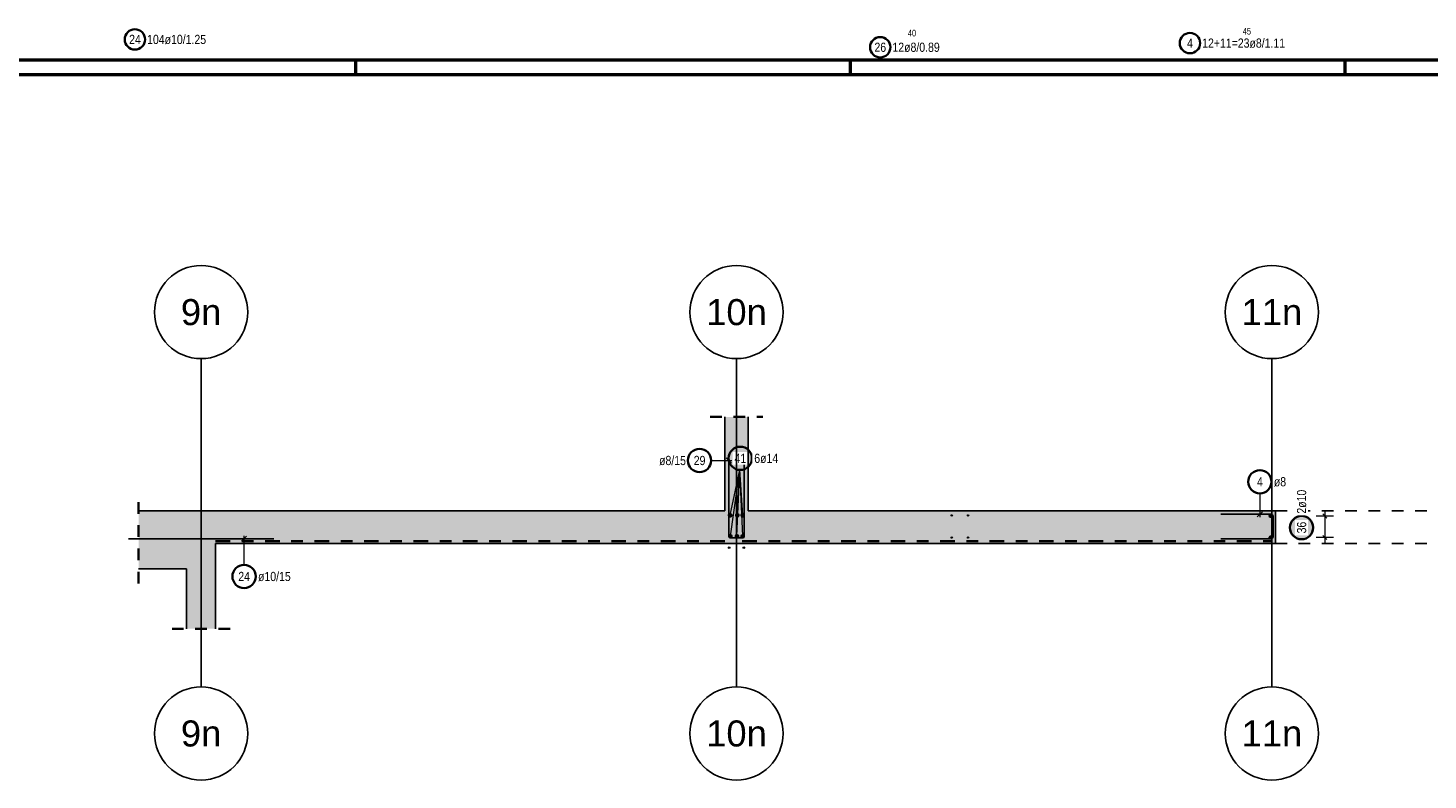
# Model space of a CAD drawing. Header units: millimetres. Extents: x -7.9 to 38.5, y -8.4 to 24.5.
# Tile 2 of 37: x 2.4 to 14.5, y -6.1 to 0.4. Entities that reach past the tile are written whole.
import ezdxf
from ezdxf.enums import TextEntityAlignment as Align

# ---------------------------------------------------------------- set-up
doc = ezdxf.new("R2010")
doc.units = ezdxf.units.MM
doc.linetypes.add('DASHDOT', pattern=[1, 0.5, -0.25, 0, -0.25])
doc.linetypes.add('HIDDEN', pattern=[0.375, 0.25, -0.125])
doc.layers.add('Mattenbewehrung', color=7, linetype='Continuous', lineweight=20)
doc.layers.add('Schraffuren', color=7, linetype='Continuous', lineweight=20)
doc.styles.add('Arial', font='arial.ttf')
doc.styles.add('Arial Narrow', font='ARIALN.TTF')

msp = doc.modelspace()

# ---------------------------------------------------------------- hatches: boundary and pattern name
at = {"lineweight": 50, "true_color": 0xffffff}
msp.add_hatch(color=7, dxfattribs=at).paths.add_polyline_path([(8.662622, -3.298445), (8.662555, -3.294606), (8.662354, -3.290772), (8.662019, -3.286947), (8.661551, -3.283136), (8.660951, -3.279344), (8.660218, -3.275575), (8.659355, -3.271834), (8.658361, -3.268125), (8.657238, -3.264453), (8.655988, -3.260823), (8.654612, -3.257238), (8.653112, -3.253704), (8.651489, -3.250224), (8.649746, -3.246803), (8.647885, -3.243445), (8.645907, -3.240154), (8.643816, -3.236934), (8.641614, -3.233789), (8.639303, -3.230722), (8.636887, -3.227738), (8.634368, -3.224841), (8.631749, -3.222033), (8.629034, -3.219318), (8.626226, -3.216699), (8.623329, -3.21418), (8.620345, -3.211764), (8.617278, -3.209453), (8.614133, -3.207251), (8.610913, -3.20516), (8.607622, -3.203182), (8.604264, -3.201321), (8.600843, -3.199578), (8.597363, -3.197955), (8.593829, -3.196455), (8.590244, -3.195079), (8.586614, -3.193829), (8.582942, -3.192706), (8.579233, -3.191712), (8.575492, -3.190849), (8.571723, -3.190116), (8.567931, -3.189516), (8.56412, -3.189048), (8.560295, -3.188713), (8.556461, -3.188512), (8.552622, -3.188445), (8.548783, -3.188512), (8.544949, -3.188713), (8.541124, -3.189048), (8.537313, -3.189516), (8.533521, -3.190116), (8.529752, -3.190849), (8.526011, -3.191712), (8.522302, -3.192706), (8.51863, -3.193829), (8.515, -3.195079), (8.511415, -3.196455), (8.507881, -3.197955), (8.504401, -3.199578), (8.50098, -3.201321), (8.497622, -3.203182), (8.494331, -3.20516), (8.491111, -3.207251), (8.487966, -3.209453), (8.484899, -3.211764), (8.481915, -3.21418), (8.479018, -3.216699), (8.47621, -3.219318), (8.473495, -3.222033), (8.470876, -3.224841), (8.468357, -3.227738), (8.465941, -3.230722), (8.46363, -3.233789), (8.461428, -3.236934), (8.459337, -3.240154), (8.457359, -3.243445), (8.455498, -3.246803), (8.453755, -3.250224), (8.452132, -3.253704), (8.450632, -3.257238), (8.449256, -3.260823), (8.448006, -3.264453), (8.446883, -3.268125), (8.445889, -3.271834), (8.445026, -3.275575), (8.444293, -3.279344), (8.443692, -3.283136), (8.443225, -3.286947), (8.44289, -3.290772), (8.442689, -3.294606), (8.442622, -3.298445), (8.442689, -3.302284), (8.44289, -3.306118), (8.443225, -3.309943), (8.443692, -3.313754), (8.444293, -3.317546), (8.445026, -3.321315), (8.445889, -3.325056), (8.446883, -3.328765), (8.448006, -3.332437), (8.449256, -3.336067), (8.450632, -3.339652), (8.452132, -3.343186), (8.453755, -3.346666), (8.455498, -3.350087), (8.457359, -3.353445), (8.459337, -3.356736), (8.461428, -3.359956), (8.46363, -3.363101), (8.465941, -3.366168), (8.468357, -3.369152), (8.470876, -3.372049), (8.473495, -3.374857), (8.47621, -3.377572), (8.479018, -3.380191), (8.481915, -3.38271), (8.484899, -3.385126), (8.487966, -3.387437), (8.491111, -3.389639), (8.494331, -3.39173), (8.497622, -3.393708), (8.50098, -3.395569), (8.504401, -3.397312), (8.507881, -3.398935), (8.511415, -3.400435), (8.515, -3.401811), (8.51863, -3.403061), (8.522302, -3.404184), (8.526011, -3.405178), (8.529752, -3.406041), (8.533521, -3.406774), (8.537313, -3.407375), (8.541124, -3.407842), (8.544949, -3.408177), (8.548783, -3.408378), (8.552622, -3.408445), (8.556461, -3.408378), (8.560295, -3.408177), (8.56412, -3.407842), (8.567931, -3.407375), (8.571723, -3.406774), (8.575492, -3.406041), (8.579233, -3.405178), (8.582942, -3.404184), (8.586614, -3.403061), (8.590244, -3.401811), (8.593829, -3.400435), (8.597363, -3.398935), (8.600843, -3.397312), (8.604264, -3.395569), (8.607622, -3.393708), (8.610913, -3.39173), (8.614133, -3.389639), (8.617278, -3.387437), (8.620345, -3.385126), (8.623329, -3.38271), (8.626226, -3.380191), (8.629034, -3.377572), (8.631749, -3.374857), (8.634368, -3.372049), (8.636887, -3.369152), (8.639303, -3.366168), (8.641614, -3.363101), (8.643816, -3.359956), (8.645907, -3.356736), (8.647885, -3.353445), (8.649746, -3.350087), (8.651489, -3.346666), (8.653112, -3.343186), (8.654612, -3.339652), (8.655988, -3.336067), (8.657238, -3.332437), (8.658361, -3.328765), (8.659355, -3.325056), (8.660218, -3.321315), (8.660951, -3.317546), (8.661551, -3.313754), (8.662019, -3.309943), (8.662354, -3.306118)])
at = {"lineweight": 25, "true_color": 0xffffff}
msp.add_hatch(color=7, dxfattribs=at).paths.add_polyline_path([(13.485, -3.894193), (13.484933, -3.890354), (13.484732, -3.88652), (13.484397, -3.882695), (13.483929, -3.878884), (13.483329, -3.875092), (13.482596, -3.871323), (13.481733, -3.867582), (13.480739, -3.863873), (13.479616, -3.860201), (13.478366, -3.856571), (13.47699, -3.852986), (13.47549, -3.849452), (13.473867, -3.845972), (13.472124, -3.842551), (13.470263, -3.839193), (13.468285, -3.835902), (13.466194, -3.832682), (13.463992, -3.829537), (13.461681, -3.82647), (13.459265, -3.823486), (13.456746, -3.820589), (13.454127, -3.817781), (13.451412, -3.815066), (13.448604, -3.812447), (13.445707, -3.809928), (13.442723, -3.807512), (13.439656, -3.805201), (13.436511, -3.802999), (13.433291, -3.800908), (13.43, -3.79893), (13.426642, -3.797069), (13.423221, -3.795326), (13.419741, -3.793703), (13.416207, -3.792203), (13.412622, -3.790827), (13.408992, -3.789577), (13.40532, -3.788454), (13.401611, -3.787461), (13.39787, -3.786597), (13.394101, -3.785864), (13.390309, -3.785264), (13.386498, -3.784796), (13.382673, -3.784461), (13.378839, -3.78426), (13.375, -3.784193), (13.371161, -3.78426), (13.367327, -3.784461), (13.363502, -3.784796), (13.359691, -3.785264), (13.355899, -3.785864), (13.35213, -3.786597), (13.348389, -3.787461), (13.34468, -3.788454), (13.341008, -3.789577), (13.337378, -3.790827), (13.333793, -3.792203), (13.330259, -3.793703), (13.326779, -3.795326), (13.323358, -3.797069), (13.32, -3.79893), (13.316709, -3.800908), (13.313489, -3.802999), (13.310344, -3.805201), (13.307277, -3.807512), (13.304293, -3.809928), (13.301396, -3.812447), (13.298588, -3.815066), (13.295873, -3.817781), (13.293254, -3.820589), (13.290735, -3.823486), (13.288319, -3.82647), (13.286008, -3.829537), (13.283806, -3.832682), (13.281715, -3.835902), (13.279737, -3.839193), (13.277876, -3.842551), (13.276133, -3.845972), (13.27451, -3.849452), (13.27301, -3.852986), (13.271634, -3.856571), (13.270384, -3.860201), (13.269261, -3.863873), (13.268267, -3.867582), (13.267404, -3.871323), (13.266671, -3.875092), (13.266071, -3.878884), (13.265603, -3.882695), (13.265268, -3.88652), (13.265067, -3.890354), (13.265, -3.894193), (13.265067, -3.898032), (13.265268, -3.901866), (13.265603, -3.905691), (13.266071, -3.909502), (13.266671, -3.913294), (13.267404, -3.917063), (13.268267, -3.920804), (13.269261, -3.924513), (13.270384, -3.928185), (13.271634, -3.931815), (13.27301, -3.9354), (13.27451, -3.938934), (13.276133, -3.942414), (13.277876, -3.945835), (13.279737, -3.949193), (13.281715, -3.952484), (13.283806, -3.955704), (13.286008, -3.958849), (13.288319, -3.961916), (13.290735, -3.9649), (13.293254, -3.967797), (13.295873, -3.970606), (13.298588, -3.97332), (13.301396, -3.975939), (13.304293, -3.978458), (13.307277, -3.980874), (13.310344, -3.983185), (13.313489, -3.985387), (13.316709, -3.987478), (13.32, -3.989456), (13.323358, -3.991317), (13.326779, -3.99306), (13.330259, -3.994683), (13.333793, -3.996183), (13.337378, -3.997559), (13.341008, -3.998809), (13.34468, -3.999932), (13.348389, -4.000926), (13.35213, -4.001789), (13.355899, -4.002522), (13.359691, -4.003123), (13.363502, -4.00359), (13.367327, -4.003925), (13.371161, -4.004126), (13.375, -4.004193), (13.378839, -4.004126), (13.382673, -4.003925), (13.386498, -4.00359), (13.390309, -4.003123), (13.394101, -4.002522), (13.39787, -4.001789), (13.401611, -4.000926), (13.40532, -3.999932), (13.408992, -3.998809), (13.412622, -3.997559), (13.416207, -3.996183), (13.419741, -3.994683), (13.423221, -3.99306), (13.426642, -3.991317), (13.43, -3.989456), (13.433291, -3.987478), (13.436511, -3.985387), (13.439656, -3.983185), (13.442723, -3.980874), (13.445707, -3.978458), (13.448604, -3.975939), (13.451412, -3.97332), (13.454127, -3.970606), (13.456746, -3.967797), (13.459265, -3.9649), (13.461681, -3.961916), (13.463992, -3.958849), (13.466194, -3.955704), (13.468285, -3.952484), (13.470263, -3.949193), (13.472124, -3.945835), (13.473867, -3.942414), (13.47549, -3.938934), (13.47699, -3.9354), (13.478366, -3.931815), (13.479616, -3.928185), (13.480739, -3.924513), (13.481733, -3.920804), (13.482596, -3.917063), (13.483329, -3.913294), (13.483929, -3.909502), (13.484397, -3.905691), (13.484732, -3.901866)])
at = {"layer": 'Schraffuren', "lineweight": 25, "true_color": 0xd7ffd7}
for points in [[(8.619977, -3.749313), (8.619977, -2.942036), (8.419977, -2.942036), (8.419977, -3.749313)], [(4.04492, -3.749306), (3.383057, -3.749306), (3.383057, -4.249306), (4.04492, -4.249306)], [(13.14992, -4.029306), (13.14992, -3.749306), (4.04492, -3.749306), (4.04492, -4.029306)], [(4.04492, -4.763254), (4.04492, -4.249306), (3.79492, -4.249306), (3.79492, -4.763254)]]:
    msp.add_hatch(color=254, dxfattribs=at).paths.add_polyline_path(points)

# ---------------------------------------------------------------- linework, layer by layer
at = {"color": 4, "linetype": 'Continuous', "lineweight": 50}
for p, q in [((0.5, 0.125), (37.375, 0.125)), ((0, 0), (37.5, 0))]:
    msp.add_line(p, q, dxfattribs=at)
at = {"color": 4, "linetype": 'Continuous', "lineweight": 50, "ltscale": 0.4}
for p, q in [((5.25, 0), (5.25, 0.125)), ((9.5, 0), (9.5, 0.125)), ((13.75, 0), (13.75, 0.125))]:
    msp.add_line(p, q, dxfattribs=at)
at = {"color": 3, "linetype": 'Continuous', "lineweight": 25}
for p, q in [((3.919928, -5.263254), (3.919928, -2.442036)), ((13.119928, -5.263254), (13.119928, -2.442036)), ((8.476024, -3.339259), (8.431829, -3.295065)), ((8.453926, -3.28577), (8.453926, -3.96577)), ((8.585926, -3.965767), (8.585926, -3.285766)), ((12.67992, -3.779306), (13.11392, -3.779306)), ((12.994648, -3.801403), (13.038842, -3.757209)), ((13.12992, -3.795306), (13.12992, -3.973306)), ((13.592678, -3.811983), (13.557322, -3.776628)), ((4.311073, -3.967208), (4.266879, -4.011402)), ((13.592678, -3.996983), (13.557322, -3.961628)), ((4.54492, -3.989306), (3.29492, -3.989304)), ((8.469927, -3.98177), (8.569927, -3.981767)), ((13.11392, -3.989306), (12.67992, -3.989306))]:
    msp.add_line(p, q, dxfattribs=at)
at = {"color": 2, "linetype": 'HIDDEN', "lineweight": 35, "ltscale": 0.25}
for p, q in [((8.294977, -2.942036), (8.744977, -2.942036)), ((3.383057, -4.374306), (3.383057, -3.624306)), ((3.66992, -4.763254), (4.16992, -4.763254))]:
    msp.add_line(p, q, dxfattribs=at)
at = {"color": 5, "linetype": 'Continuous', "lineweight": 18}
for p, q in [((8.30238, -3.317162), (8.478926, -3.317162)), ((8.465058, -3.78782), (8.547203, -3.398298)), ((8.467206, -3.968719), (8.547203, -3.398298)), ((8.524105, -3.968719), (8.547203, -3.398298)), ((8.526789, -3.78782), (8.547203, -3.398298)), ((8.57349, -3.968719), (8.547203, -3.398298)), ((8.57349, -3.78782), (8.547203, -3.398298)), ((13.016745, -3.599913), (13.016745, -3.804306)), ((13.65, -3.794306), (13.5, -3.794306)), ((13.575, -3.744306), (13.575, -4.029306)), ((4.288976, -4.21394), (4.288976, -3.964305)), ((13.65, -3.979306), (13.5, -3.979306))]:
    msp.add_line(p, q, dxfattribs=at)
at = {"color": 3, "linetype": 'HIDDEN', "lineweight": 25, "ltscale": 0.25}
for p, q in [((13.14992, -3.749306), (16.64992, -3.749306)), ((13.14992, -4.029306), (16.650096, -4.029306))]:
    msp.add_line(p, q, dxfattribs=at)
at = {"color": 2, "linetype": 'DASHDOT', "lineweight": 35, "ltscale": 0.25}
for p, q in [((4.04492, -4.009306), (8.469977, -4.009306)), ((8.569977, -4.009306), (13.11992, -4.009306))]:
    msp.add_line(p, q, dxfattribs=at)
at = {"color": 2, "linetype": 'Continuous', "lineweight": 35}
for centre, radius in [((3.351084, 0.301562), 0.0875), ((9.754844, 0.234352), 0.0875), ((12.416116, 0.27005), 0.0875), ((8.20238, -3.317162), 0.1), ((8.552622, -3.298445), 0.1), ((13.016745, -3.499913), 0.1), ((13.375, -3.894193), 0.1), ((4.288976, -4.31394), 0.1)]:
    msp.add_circle(centre, radius, dxfattribs=at)
at = {"color": 3, "linetype": 'Continuous', "lineweight": 25}
for centre in [(3.919928, -2.042036), (8.519928, -2.042036), (13.119928, -2.042036), (3.919928, -5.663254), (8.519928, -5.663254), (13.119928, -5.663254)]:
    msp.add_circle(centre, 0.4, dxfattribs=at)
at = {"color": 4, "linetype": 'Continuous', "lineweight": 50}
for centre, radius in [((8.465058, -3.78782), 0.007), ((8.465058, -3.78782), 0.007), ((8.465058, -3.78782), 0.0063), ((8.465058, -3.78782), 0.0049), ((8.465058, -3.78782), 0.0035), ((8.465058, -3.78782), 0.0021), ((8.465058, -3.78782), 0.0007), ((8.526789, -3.78782), 0.007), ((8.526789, -3.78782), 0.007), ((8.526789, -3.78782), 0.0063), ((8.526789, -3.78782), 0.0049), ((8.526789, -3.78782), 0.0035), ((8.526789, -3.78782), 0.0021), ((8.526789, -3.78782), 0.0007), ((8.57349, -3.78782), 0.007), ((8.57349, -3.78782), 0.007), ((8.57349, -3.78782), 0.0063), ((8.57349, -3.78782), 0.0049), ((8.57349, -3.78782), 0.0035), ((8.57349, -3.78782), 0.0021), ((8.57349, -3.78782), 0.0007), ((13.10992, -3.794306), 0.005), ((13.10992, -3.794306), 0.005), ((13.10992, -3.794306), 0.0045), ((13.10992, -3.794306), 0.0035), ((13.10992, -3.794306), 0.0025), ((13.10992, -3.794306), 0.0015), ((13.10992, -3.794306), 0.0005), ((8.467206, -3.968719), 0.007), ((8.467206, -3.968719), 0.007), ((8.467206, -3.968719), 0.0063), ((8.467206, -3.968719), 0.0049), ((8.467206, -3.968719), 0.0035), ((8.467206, -3.968719), 0.0021), ((8.467206, -3.968719), 0.0007), ((8.524105, -3.968719), 0.007), ((8.524105, -3.968719), 0.007), ((8.524105, -3.968719), 0.0063), ((8.524105, -3.968719), 0.0049), ((8.524105, -3.968719), 0.0035), ((8.524105, -3.968719), 0.0021), ((8.524105, -3.968719), 0.0007), ((8.57349, -3.968719), 0.007), ((8.57349, -3.968719), 0.007), ((8.57349, -3.968719), 0.0063), ((8.57349, -3.968719), 0.0049), ((8.57349, -3.968719), 0.0035), ((8.57349, -3.968719), 0.0021), ((8.57349, -3.968719), 0.0007), ((13.10992, -3.979306), 0.005), ((13.10992, -3.979306), 0.005), ((13.10992, -3.979306), 0.0045), ((13.10992, -3.979306), 0.0035), ((13.10992, -3.979306), 0.0025), ((13.10992, -3.979306), 0.0015), ((13.10992, -3.979306), 0.0005)]:
    msp.add_circle(centre, radius, dxfattribs=at)
at = {"color": 9, "linetype": 'Continuous', "lineweight": 0}
for centre, radius in [((10.369778, -3.789306), 0.006), ((10.369778, -3.789306), 0.006), ((10.509778, -3.789306), 0.006), ((10.509778, -3.789306), 0.006), ((8.456901, -4.066306), 0.007), ((8.456901, -4.066306), 0.007), ((8.582926, -4.066306), 0.007), ((8.582926, -4.066306), 0.007), ((8.619977, -4.029306), 0.00111), ((10.369778, -3.979306), 0.006), ((10.369778, -3.979306), 0.006), ((10.509778, -3.979306), 0.006), ((10.509778, -3.979306), 0.006)]:
    msp.add_circle(centre, radius, dxfattribs=at)
at = {"color": 3, "linetype": 'Continuous', "lineweight": 25}
for centre, start, end in [((13.11392, -3.795306), 0, 90), ((8.469926, -3.96577), 180, 270.0016475), ((8.569926, -3.965767), 270.0016475, 0), ((13.11392, -3.973306), 270, 0)]:
    msp.add_arc(centre, 0.016, start, end, dxfattribs=at)
at = {"layer": 'Mattenbewehrung', "color": 3, "linetype": 'Continuous', "lineweight": 25}
for p, q in [((8.419977, -3.749313), (8.419977, -2.942036)), ((3.383057, -3.749306), (4.04492, -3.749306)), ((4.04492, -3.749306), (8.419977, -3.749306)), ((8.619977, -3.749306), (13.14992, -3.749306)), ((13.14992, -4.029306), (13.14992, -3.749306)), ((4.04492, -4.029306), (13.14992, -4.029306)), ((4.04492, -4.249306), (4.04492, -4.029306)), ((3.383057, -4.249306), (3.79492, -4.249306)), ((3.79492, -4.763254), (3.79492, -4.249306)), ((4.04492, -4.763254), (4.04492, -4.249306))]:
    msp.add_line(p, q, dxfattribs=at)

# ---------------------------------------------------------------- texts
at = {"color": 1, "lineweight": 70, "style": 'Arial'}
for s, p in [('9n', (3.919928, -2.042036)), ('10n', (8.519928, -2.042036)), ('11n', (13.119928, -2.042036)), ('9n', (3.919928, -5.663254)), ('10n', (8.519928, -5.663254)), ('11n', (13.119928, -5.663254))]:
    msp.add_text(s, height=0.2239173, dxfattribs=at).set_placement(p, align=Align.MIDDLE_CENTER)
at = {"color": 3, "lineweight": 25, "char_height": 0.05625, "attachment_point": 1, "line_spacing_factor": 0.9, "style": 'Arial Narrow'}
for s, insert in [('40', (9.991661, 0.384022)), ('45', (12.869483, 0.399799))]:
    msp.add_mtext(s, dxfattribs=dict(at, insert=insert))
at = {"color": 2, "lineweight": 35, "char_height": 0.07875, "attachment_point": 1, "line_spacing_factor": 0.9, "style": 'Arial Narrow'}
for s, insert in [('24', (3.301471, 0.340937)), ('104ø10/1.25', (3.456084, 0.340937)), ('26', (9.705231, 0.273727)), ('12ø8/0.89', (9.859844, 0.273727)), ('4', (12.39131, 0.309425)), ('12+11=23ø8/1.11', (12.521116, 0.309425)), ('ø8/15', (7.854793, -3.277787)), ('29', (8.152768, -3.277787)), ('4', (12.991938, -3.460538)), ('ø8', (13.136745, -3.460538)), ('24', (4.239363, -4.274565)), ('ø10/15', (4.408976, -4.274565))]:
    msp.add_mtext(s, dxfattribs=dict(at, insert=insert))

# ---------------------------------------------------------------- next in the draw order: texts
at = {"color": 2, "lineweight": 35, "char_height": 0.07875, "attachment_point": 1, "line_spacing_factor": 0.9, "style": 'Arial Narrow', "bg_fill": 3, "box_fill_scale": 1.2, "bg_fill_color": 256, "bg_fill_true_color": 13158600, "bg_fill_transparency": 0}
for s, insert in [('41', (8.503009, -3.25907)), ('6ø14', (8.672622, -3.25907))]:
    msp.add_mtext(s, dxfattribs=dict(at, insert=insert))
at = {"color": 2, "lineweight": 35, "insert": (13.335625, -3.943806), "char_height": 0.07875, "attachment_point": 1, "rotation": 90, "line_spacing_factor": 0.9, "style": 'Arial Narrow', "bg_fill": 3, "box_fill_scale": 1.2, "bg_fill_color": 256, "bg_fill_true_color": 13158600, "bg_fill_transparency": 0}
msp.add_mtext('36', dxfattribs=at)

# ---------------------------------------------------------------- next in the draw order: linework, layer by layer
at = {"color": 3, "linetype": 'Continuous', "lineweight": 25}
msp.add_line((8.519928, -5.263254), (8.519928, -2.442036), dxfattribs=at)
at = {"layer": 'Mattenbewehrung', "color": 3, "linetype": 'Continuous', "lineweight": 25}
msp.add_line((8.619977, -3.749313), (8.619977, -2.942036), dxfattribs=at)

# ---------------------------------------------------------------- next in the draw order: texts
at = {"color": 2, "lineweight": 35, "insert": (13.335625, -3.774193), "char_height": 0.07875, "attachment_point": 1, "rotation": 90, "line_spacing_factor": 0.9, "style": 'Arial Narrow', "bg_fill": 3, "box_fill_scale": 1.2, "bg_fill_color": 256, "bg_fill_true_color": 13158600, "bg_fill_transparency": 0}
msp.add_mtext('2ø10', dxfattribs=at)

doc.saveas('drawing.dxf')
